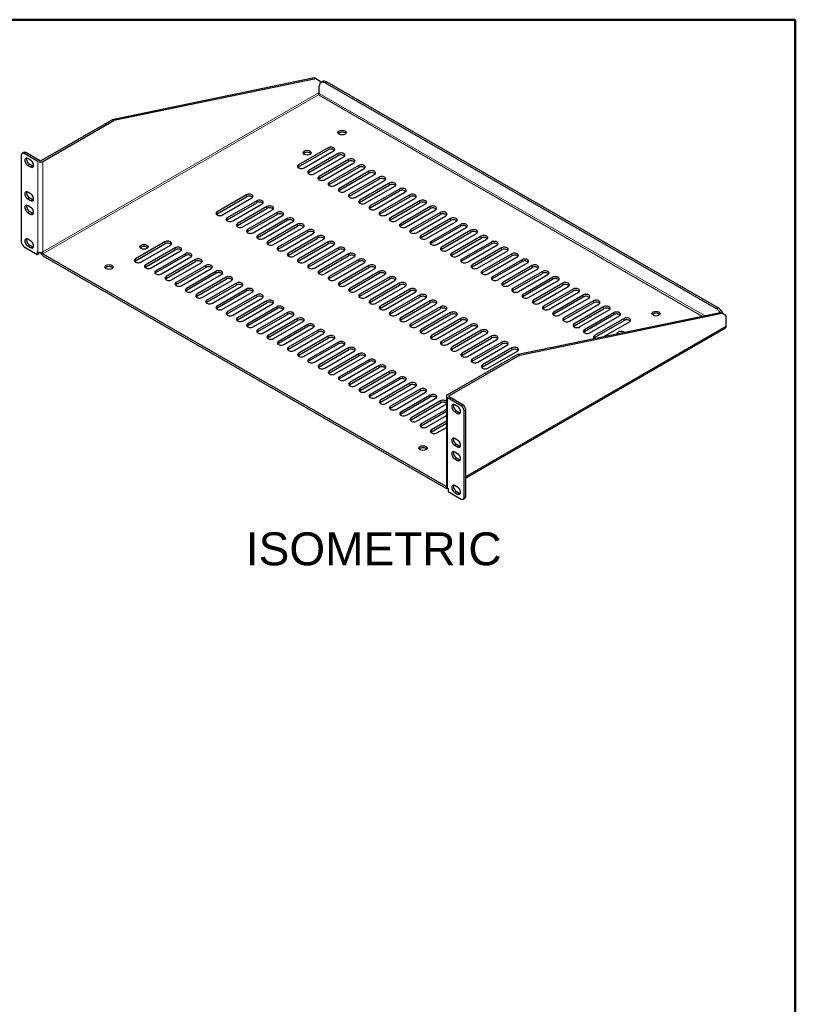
# Model space of a CAD drawing. Header units: inches. Extents: x 0 to 80, y 0 to 59.8.
# Tile 14 of 14: x 56.5 to 80, y 29.9 to 59.8. Entities that reach past the tile are written whole.
import ezdxf
from ezdxf.enums import TextEntityAlignment as Align

# ---------------------------------------------------------------- set-up
doc = ezdxf.new("R2010")
doc.units = ezdxf.units.IN
doc.header["$MEASUREMENT"] = 0
doc.layers.add('COM56027-4', color=7, linetype='Continuous')
doc.layers.add('Default', color=7, linetype='Continuous')
doc.styles.add('SEACAD_Arial', font='arial.ttf')

# ---------------------------------------------------------------- blocks, each defined once
blk = doc.blocks.new('SE5')
at = {"layer": 'COM56027-4', "color": 7, "linetype": 'Continuous', "lineweight": 25}
for p, q in [((65.4, 58.013), (59.27, 56.747)), ((65.451, 57.984), (65.4, 58.013)), ((65.451, 57.984), (59.321, 56.718)), ((65.581, 57.909), (65.451, 57.984)), ((65.556, 57.545), (65.556, 57.763)), ((65.581, 57.909), (65.581, 57.853)), ((65.659, 57.906), (65.608, 57.877)), ((65.733, 57.865), (77.601, 51.013)), ((65.784, 57.894), (77.651, 51.042)), ((65.53, 57.5), (65.532, 57.501)), ((65.53, 57.5), (65.53, 57.5)), ((57.121, 55.507), (59.27, 56.747)), ((57.172, 55.477), (59.321, 56.718)), ((59.321, 56.718), (59.27, 56.747)), ((56.513, 55.668), (56.513, 53.04)), ((56.589, 55.754), (56.538, 55.725)), ((57.02, 55.477), (56.601, 55.719)), ((57.07, 55.507), (56.652, 55.748)), ((65.823, 55.895), (64.929, 55.378)), ((64.929, 55.32), (65.823, 55.836)), ((65.095, 55.282), (65.989, 55.799)), ((66.133, 55.716), (65.238, 55.2)), ((65.238, 55.141), (66.133, 55.657)), ((65.404, 55.104), (66.299, 55.62)), ((56.799, 55.515), (56.711, 55.566)), ((56.711, 55.362), (56.799, 55.311)), ((56.85, 55.341), (56.762, 55.392)), ((66.442, 55.537), (65.548, 55.021)), ((65.548, 54.962), (66.442, 55.478)), ((65.714, 54.925), (66.609, 55.441)), ((66.752, 55.358), (65.858, 54.842)), ((65.858, 54.783), (66.752, 55.3)), ((66.024, 54.746), (66.918, 55.262)), ((67.062, 55.18), (66.167, 54.663)), ((66.167, 54.604), (67.062, 55.121)), ((66.334, 54.567), (67.228, 55.084)), ((67.372, 55.001), (66.477, 54.484)), ((66.477, 54.426), (67.372, 54.942)), ((66.643, 54.388), (67.538, 54.905)), ((67.681, 54.822), (66.787, 54.306)), ((66.787, 54.247), (67.681, 54.763)), ((66.953, 54.21), (67.848, 54.726)), ((56.799, 54.495), (56.711, 54.546)), ((63.348, 54.466), (62.454, 53.95)), ((62.454, 53.891), (63.348, 54.407)), ((67.991, 54.643), (67.097, 54.127)), ((67.097, 54.068), (67.991, 54.584)), ((67.263, 54.031), (68.157, 54.547)), ((68.301, 54.464), (67.406, 53.948)), ((67.406, 53.889), (68.301, 54.406)), ((56.711, 54.342), (56.799, 54.291)), ((56.799, 54.086), (56.711, 54.138)), ((56.85, 54.32), (56.762, 54.371)), ((62.62, 53.854), (63.514, 54.37)), ((63.658, 54.287), (62.763, 53.771)), ((62.763, 53.712), (63.658, 54.228)), ((62.93, 53.675), (63.824, 54.191)), ((63.968, 54.108), (63.073, 53.592)), ((67.572, 53.852), (68.467, 54.368)), ((68.61, 54.286), (67.716, 53.769)), ((67.716, 53.71), (68.61, 54.227)), ((67.882, 53.673), (68.777, 54.19)), ((68.92, 54.107), (68.026, 53.59)), ((56.711, 53.933), (56.799, 53.882)), ((56.85, 53.912), (56.762, 53.963)), ((63.073, 53.533), (63.968, 54.05)), ((63.239, 53.496), (64.134, 54.012)), ((64.277, 53.93), (63.383, 53.413)), ((63.383, 53.354), (64.277, 53.871)), ((63.549, 53.317), (64.443, 53.834)), ((68.026, 53.531), (68.92, 54.048)), ((68.192, 53.494), (69.086, 54.011)), ((69.23, 53.928), (68.335, 53.411)), ((68.335, 53.353), (69.23, 53.869)), ((68.502, 53.316), (69.396, 53.832)), ((64.587, 53.751), (63.693, 53.234)), ((63.693, 53.175), (64.587, 53.692)), ((63.859, 53.138), (64.753, 53.655)), ((64.897, 53.572), (64.002, 53.055)), ((64.002, 52.997), (64.897, 53.513)), ((69.54, 53.749), (68.645, 53.233)), ((68.645, 53.174), (69.54, 53.69)), ((68.811, 53.137), (69.706, 53.653)), ((69.849, 53.57), (68.955, 53.054)), ((68.955, 52.995), (69.849, 53.511)), ((64.168, 52.96), (65.063, 53.476)), ((65.206, 53.393), (64.312, 52.877)), ((64.312, 52.818), (65.206, 53.334)), ((64.478, 52.781), (65.373, 53.297)), ((65.516, 53.214), (64.622, 52.698)), ((69.121, 52.958), (70.015, 53.474)), ((70.159, 53.391), (69.265, 52.875)), ((69.265, 52.816), (70.159, 53.333)), ((69.431, 52.779), (70.325, 53.296)), ((70.469, 53.213), (69.574, 52.696)), ((56.799, 53.066), (56.711, 53.117)), ((56.711, 52.913), (56.799, 52.862)), ((56.85, 52.891), (56.762, 52.942)), ((60.873, 53.037), (59.979, 52.521)), ((59.979, 52.462), (60.873, 52.978)), ((60.145, 52.425), (61.039, 52.941)), ((64.622, 52.639), (65.516, 53.155)), ((64.788, 52.602), (65.682, 53.118)), ((65.826, 53.035), (64.931, 52.519)), ((64.931, 52.46), (65.826, 52.977)), ((65.098, 52.423), (65.992, 52.94)), ((69.574, 52.637), (70.469, 53.154)), ((69.74, 52.6), (70.635, 53.117)), ((70.778, 53.034), (69.884, 52.517)), ((69.884, 52.459), (70.778, 52.975)), ((70.05, 52.421), (70.945, 52.938)), ((56.601, 52.887), (56.996, 52.659)), ((56.996, 52.748), (57.02, 52.734)), ((56.996, 52.748), (56.996, 52.659)), ((56.996, 52.659), (57.046, 52.689)), ((57.046, 52.722), (57.046, 52.689)), ((57.142, 52.722), (57.147, 52.719)), ((57.172, 52.734), (57.147, 52.719)), ((57.172, 52.734), (57.172, 52.734)), ((57.172, 52.734), (57.172, 52.734)), ((57.172, 52.675), (69.394, 45.619)), ((57.172, 52.616), (69.394, 45.56)), ((61.183, 52.858), (60.289, 52.342)), ((60.289, 52.283), (61.183, 52.799)), ((60.455, 52.246), (61.349, 52.762)), ((61.493, 52.679), (60.598, 52.163)), ((60.598, 52.104), (61.493, 52.621)), ((66.136, 52.857), (65.241, 52.34)), ((65.241, 52.281), (66.136, 52.798)), ((65.407, 52.244), (66.302, 52.761)), ((66.445, 52.678), (65.551, 52.161)), ((65.551, 52.103), (66.445, 52.619)), ((71.088, 52.855), (70.194, 52.339)), ((70.194, 52.28), (71.088, 52.796)), ((70.36, 52.243), (71.254, 52.759)), ((71.398, 52.676), (70.503, 52.16)), ((70.503, 52.101), (71.398, 52.617)), ((60.764, 52.067), (61.659, 52.584)), ((61.802, 52.501), (60.908, 51.984)), ((60.908, 51.925), (61.802, 52.442)), ((61.074, 51.888), (61.969, 52.405)), ((62.112, 52.322), (61.218, 51.805)), ((65.717, 52.065), (66.611, 52.582)), ((66.755, 52.499), (65.861, 51.983)), ((65.861, 51.924), (66.755, 52.44)), ((66.027, 51.887), (66.921, 52.403)), ((67.065, 52.32), (66.17, 51.804)), ((70.67, 52.064), (71.564, 52.58)), ((71.708, 52.497), (70.813, 51.981)), ((70.813, 51.922), (71.708, 52.439)), ((70.979, 51.885), (71.874, 52.401)), ((72.017, 52.319), (71.123, 51.802)), ((61.218, 51.747), (62.112, 52.263)), ((61.384, 51.709), (62.278, 52.226)), ((62.422, 52.143), (61.527, 51.627)), ((61.527, 51.568), (62.422, 52.084)), ((61.694, 51.531), (62.588, 52.047)), ((66.17, 51.745), (67.065, 52.261)), ((66.336, 51.708), (67.231, 52.224)), ((67.374, 52.141), (66.48, 51.625)), ((66.48, 51.566), (67.374, 52.083)), ((66.646, 51.529), (67.541, 52.045)), ((71.123, 51.743), (72.017, 52.26)), ((71.289, 51.706), (72.183, 52.223)), ((72.327, 52.14), (71.433, 51.623)), ((71.433, 51.565), (72.327, 52.081)), ((71.599, 51.527), (72.493, 52.044)), ((62.732, 51.964), (61.837, 51.448)), ((61.837, 51.389), (62.732, 51.905)), ((62.003, 51.352), (62.898, 51.868)), ((63.041, 51.785), (62.147, 51.269)), ((62.147, 51.21), (63.041, 51.727)), ((67.684, 51.963), (66.79, 51.446)), ((66.79, 51.387), (67.684, 51.904)), ((66.956, 51.35), (67.85, 51.867)), ((67.994, 51.784), (67.099, 51.267)), ((67.099, 51.209), (67.994, 51.725)), ((72.637, 51.961), (71.742, 51.445)), ((71.742, 51.386), (72.637, 51.902)), ((71.908, 51.349), (72.803, 51.865)), ((72.946, 51.782), (72.052, 51.266)), ((72.052, 51.207), (72.946, 51.723)), ((62.313, 51.173), (63.207, 51.689)), ((63.351, 51.607), (62.457, 51.09)), ((62.457, 51.031), (63.351, 51.548)), ((62.623, 50.994), (63.517, 51.511)), ((63.661, 51.428), (62.766, 50.911)), ((67.266, 51.171), (68.16, 51.688)), ((68.304, 51.605), (67.409, 51.089)), ((67.409, 51.03), (68.304, 51.546)), ((67.575, 50.993), (68.47, 51.509)), ((68.613, 51.426), (67.719, 50.91)), ((72.218, 51.17), (73.113, 51.686)), ((73.256, 51.603), (72.362, 51.087)), ((72.362, 51.028), (73.256, 51.545)), ((72.528, 50.991), (73.422, 51.507)), ((73.566, 51.425), (72.671, 50.908)), ((62.766, 50.853), (63.661, 51.369)), ((62.932, 50.815), (63.827, 51.332)), ((63.97, 51.249), (63.076, 50.733)), ((63.076, 50.674), (63.97, 51.19)), ((63.242, 50.637), (64.137, 51.153)), ((67.719, 50.851), (68.613, 51.367)), ((67.885, 50.814), (68.779, 51.33)), ((68.923, 51.247), (68.029, 50.731)), ((68.029, 50.672), (68.923, 51.189)), ((68.195, 50.635), (69.089, 51.151)), ((72.671, 50.849), (73.566, 51.366)), ((72.838, 50.812), (73.732, 51.329)), ((73.876, 51.246), (72.981, 50.729)), ((72.981, 50.67), (73.876, 51.187)), ((73.147, 50.633), (74.042, 51.15)), ((64.28, 51.07), (63.386, 50.554)), ((63.386, 50.495), (64.28, 51.011)), ((63.552, 50.458), (64.446, 50.974)), ((64.59, 50.891), (63.695, 50.375)), ((63.695, 50.316), (64.59, 50.833)), ((69.233, 51.069), (68.338, 50.552)), ((68.338, 50.493), (69.233, 51.01)), ((68.504, 50.456), (69.399, 50.973)), ((69.542, 50.89), (68.648, 50.373)), ((68.648, 50.314), (69.542, 50.831)), ((71.594, 49.632), (77.724, 50.898)), ((71.645, 49.603), (77.774, 50.869)), ((74.185, 51.067), (73.291, 50.55)), ((73.291, 50.492), (74.185, 51.008)), ((73.457, 50.455), (74.351, 50.971)), ((74.495, 50.888), (73.601, 50.372)), ((73.601, 50.313), (74.495, 50.829)), ((77.774, 50.869), (77.724, 50.898)), ((77.905, 50.794), (77.774, 50.869)), ((63.862, 50.279), (64.756, 50.795)), ((64.9, 50.713), (64.005, 50.196)), ((64.005, 50.137), (64.9, 50.654)), ((64.171, 50.1), (65.066, 50.617)), ((65.209, 50.534), (64.315, 50.017)), ((68.814, 50.277), (69.709, 50.794)), ((69.852, 50.711), (68.958, 50.194)), ((68.958, 50.136), (69.852, 50.652)), ((69.124, 50.099), (70.018, 50.615)), ((70.162, 50.532), (69.267, 50.016)), ((73.767, 50.276), (74.661, 50.792)), ((74.805, 50.709), (73.91, 50.193)), ((73.91, 50.134), (74.805, 50.65)), ((74.206, 50.172), (74.971, 50.613)), ((77.905, 50.474), (77.905, 50.794)), ((64.315, 49.958), (65.209, 50.475)), ((64.481, 49.921), (65.375, 50.438)), ((65.519, 50.355), (64.625, 49.838)), ((64.625, 49.78), (65.519, 50.296)), ((64.791, 49.743), (65.685, 50.259)), ((69.267, 49.957), (70.162, 50.473)), ((69.434, 49.92), (70.328, 50.436)), ((70.472, 50.353), (69.577, 49.837)), ((69.577, 49.778), (70.472, 50.294)), ((69.743, 49.741), (70.638, 50.257)), ((70.003, 45.875), (77.882, 50.424)), ((65.829, 50.176), (64.934, 49.66)), ((64.934, 49.601), (65.829, 50.117)), ((65.1, 49.564), (65.995, 50.08)), ((66.138, 49.997), (65.244, 49.481)), ((65.244, 49.422), (66.138, 49.938)), ((70.781, 50.174), (69.887, 49.658)), ((69.887, 49.599), (70.781, 50.116)), ((70.053, 49.562), (70.947, 50.079)), ((71.091, 49.996), (70.197, 49.479)), ((70.197, 49.42), (71.091, 49.937)), ((65.41, 49.385), (66.305, 49.901)), ((66.448, 49.818), (65.554, 49.302)), ((65.554, 49.243), (66.448, 49.76)), ((65.72, 49.206), (66.614, 49.723)), ((66.758, 49.64), (65.863, 49.123)), ((71.594, 49.632), (69.445, 48.392)), ((70.363, 49.383), (71.257, 49.9)), ((71.401, 49.817), (70.506, 49.3)), ((70.506, 49.242), (71.401, 49.758)), ((70.672, 49.204), (71.567, 49.721)), ((71.594, 49.632), (71.645, 49.603)), ((65.863, 49.064), (66.758, 49.581)), ((66.03, 49.027), (66.924, 49.544)), ((67.068, 49.461), (66.173, 48.944)), ((66.173, 48.886), (67.068, 49.402)), ((66.339, 48.848), (67.234, 49.365)), ((71.645, 49.603), (69.496, 48.362)), ((67.377, 49.282), (66.483, 48.766)), ((66.483, 48.707), (67.377, 49.223)), ((66.649, 48.67), (67.543, 49.186)), ((67.687, 49.103), (66.792, 48.587)), ((66.792, 48.528), (67.687, 49.044)), ((66.959, 48.491), (67.853, 49.007)), ((67.997, 48.924), (67.102, 48.408)), ((67.102, 48.349), (67.997, 48.866)), ((67.268, 48.312), (68.163, 48.828)), ((68.306, 48.746), (67.412, 48.229)), ((67.412, 48.17), (68.306, 48.687)), ((67.578, 48.133), (68.473, 48.65)), ((68.616, 48.567), (67.722, 48.05)), ((67.722, 47.992), (68.616, 48.508)), ((67.888, 47.954), (68.782, 48.471)), ((68.926, 48.388), (68.031, 47.872)), ((68.031, 47.813), (68.926, 48.329)), ((68.198, 47.776), (69.092, 48.292)), ((69.236, 48.209), (68.341, 47.693)), ((68.341, 47.634), (69.236, 48.15)), ((69.413, 48.348), (69.413, 45.604)), ((69.863, 48.062), (69.445, 48.303)), ((69.914, 48.091), (69.496, 48.333)), ((68.507, 47.597), (69.402, 48.113)), ((69.413, 47.954), (68.651, 47.514)), ((68.651, 47.455), (69.413, 47.895)), ((69.754, 48.036), (69.665, 48.087)), ((69.665, 47.883), (69.754, 47.832)), ((69.716, 47.913), (69.804, 47.862)), ((69.952, 45.281), (69.952, 47.909)), ((70.003, 45.311), (70.003, 47.938)), ((68.817, 47.418), (69.413, 47.762)), ((69.413, 47.596), (68.96, 47.335)), ((68.96, 47.276), (69.413, 47.538)), ((69.127, 47.239), (69.413, 47.405)), ((69.754, 47.016), (69.665, 47.067)), ((69.665, 46.863), (69.754, 46.811)), ((69.754, 46.607), (69.665, 46.658)), ((69.716, 46.892), (69.804, 46.841)), ((69.665, 46.454), (69.754, 46.403)), ((69.716, 46.484), (69.804, 46.433)), ((69.445, 45.56), (69.469, 45.546)), ((69.448, 45.555), (69.451, 45.556)), ((69.469, 45.546), (69.469, 45.458)), ((69.469, 45.458), (69.863, 45.23)), ((69.754, 45.587), (69.665, 45.638)), ((69.716, 45.463), (69.804, 45.412)), ((69.665, 45.434), (69.754, 45.383)), ((69.926, 45.224), (69.977, 45.253))]:
    blk.add_line(p, q, dxfattribs=at)
at = {"layer": 'COM56027-4', "color": 7, "linetype": 'Continuous', "lineweight": 15}
for p, q in [((65.784, 57.894), (65.733, 57.865)), ((65.556, 57.574), (57.172, 52.734)), ((57.172, 52.675), (65.53, 57.5)), ((65.53, 57.5), (77.165, 50.783)), ((77.24, 50.799), (65.556, 57.545)), ((56.652, 55.748), (56.601, 55.719)), ((65.823, 55.836), (65.823, 55.895)), ((66.133, 55.657), (66.133, 55.716)), ((56.762, 55.392), (56.711, 55.362)), ((56.85, 55.341), (56.799, 55.311)), ((57.02, 52.734), (57.02, 55.477)), ((57.172, 55.477), (57.172, 52.734)), ((64.929, 55.32), (64.929, 55.378)), ((66.442, 55.478), (66.442, 55.537)), ((66.752, 55.3), (66.752, 55.358)), ((65.238, 55.141), (65.238, 55.2)), ((65.548, 54.962), (65.548, 55.021)), ((67.062, 55.121), (67.062, 55.18)), ((67.372, 54.942), (67.372, 55.001)), ((65.858, 54.783), (65.858, 54.842)), ((67.681, 54.763), (67.681, 54.822)), ((63.348, 54.407), (63.348, 54.466)), ((66.167, 54.604), (66.167, 54.663)), ((66.477, 54.426), (66.477, 54.484)), ((67.991, 54.584), (67.991, 54.643)), ((68.301, 54.406), (68.301, 54.464)), ((56.762, 54.371), (56.711, 54.342)), ((56.85, 54.32), (56.799, 54.291)), ((63.658, 54.228), (63.658, 54.287)), ((63.968, 54.05), (63.968, 54.108)), ((66.787, 54.247), (66.787, 54.306)), ((67.097, 54.068), (67.097, 54.127)), ((68.61, 54.227), (68.61, 54.286)), ((68.92, 54.048), (68.92, 54.107)), ((56.762, 53.963), (56.711, 53.933)), ((56.85, 53.912), (56.799, 53.882)), ((62.454, 53.891), (62.454, 53.95)), ((64.277, 53.871), (64.277, 53.93)), ((67.406, 53.889), (67.406, 53.948)), ((69.23, 53.869), (69.23, 53.928)), ((62.763, 53.712), (62.763, 53.771)), ((63.073, 53.533), (63.073, 53.592)), ((64.587, 53.692), (64.587, 53.751)), ((64.897, 53.513), (64.897, 53.572)), ((67.716, 53.71), (67.716, 53.769)), ((68.026, 53.531), (68.026, 53.59)), ((69.54, 53.69), (69.54, 53.749)), ((69.849, 53.511), (69.849, 53.57)), ((63.383, 53.354), (63.383, 53.413)), ((63.693, 53.175), (63.693, 53.234)), ((65.206, 53.334), (65.206, 53.393)), ((65.516, 53.155), (65.516, 53.214)), ((68.335, 53.353), (68.335, 53.411)), ((68.645, 53.174), (68.645, 53.233)), ((70.159, 53.333), (70.159, 53.391)), ((70.469, 53.154), (70.469, 53.213)), ((56.762, 52.942), (56.711, 52.913)), ((60.873, 52.978), (60.873, 53.037)), ((64.002, 52.997), (64.002, 53.055)), ((65.826, 52.977), (65.826, 53.035)), ((68.955, 52.995), (68.955, 53.054)), ((70.778, 52.975), (70.778, 53.034)), ((56.85, 52.891), (56.799, 52.862)), ((61.183, 52.799), (61.183, 52.858)), ((61.493, 52.621), (61.493, 52.679)), ((64.312, 52.818), (64.312, 52.877)), ((64.622, 52.639), (64.622, 52.698)), ((66.136, 52.798), (66.136, 52.857)), ((66.445, 52.619), (66.445, 52.678)), ((69.265, 52.816), (69.265, 52.875)), ((69.574, 52.637), (69.574, 52.696)), ((71.088, 52.796), (71.088, 52.855)), ((71.398, 52.617), (71.398, 52.676)), ((59.979, 52.462), (59.979, 52.521)), ((60.289, 52.283), (60.289, 52.342)), ((61.802, 52.442), (61.802, 52.501)), ((62.112, 52.263), (62.112, 52.322)), ((64.931, 52.46), (64.931, 52.519)), ((65.241, 52.281), (65.241, 52.34)), ((66.755, 52.44), (66.755, 52.499)), ((67.065, 52.261), (67.065, 52.32)), ((69.884, 52.459), (69.884, 52.517)), ((70.194, 52.28), (70.194, 52.339)), ((71.708, 52.439), (71.708, 52.497)), ((72.017, 52.26), (72.017, 52.319)), ((60.598, 52.104), (60.598, 52.163)), ((62.422, 52.084), (62.422, 52.143)), ((65.551, 52.103), (65.551, 52.161)), ((67.374, 52.083), (67.374, 52.141)), ((70.503, 52.101), (70.503, 52.16)), ((72.327, 52.081), (72.327, 52.14)), ((60.908, 51.925), (60.908, 51.984)), ((61.218, 51.747), (61.218, 51.805)), ((62.732, 51.905), (62.732, 51.964)), ((63.041, 51.727), (63.041, 51.785)), ((65.861, 51.924), (65.861, 51.983)), ((66.17, 51.745), (66.17, 51.804)), ((67.684, 51.904), (67.684, 51.963)), ((67.994, 51.725), (67.994, 51.784)), ((70.813, 51.922), (70.813, 51.981)), ((71.123, 51.743), (71.123, 51.802)), ((72.637, 51.902), (72.637, 51.961)), ((72.946, 51.723), (72.946, 51.782)), ((61.527, 51.568), (61.527, 51.627)), ((61.837, 51.389), (61.837, 51.448)), ((63.351, 51.548), (63.351, 51.607)), ((63.661, 51.369), (63.661, 51.428)), ((66.48, 51.566), (66.48, 51.625)), ((66.79, 51.387), (66.79, 51.446)), ((68.304, 51.546), (68.304, 51.605)), ((68.613, 51.367), (68.613, 51.426)), ((71.433, 51.565), (71.433, 51.623)), ((71.742, 51.386), (71.742, 51.445)), ((73.256, 51.545), (73.256, 51.603)), ((73.566, 51.366), (73.566, 51.425)), ((62.147, 51.21), (62.147, 51.269)), ((63.97, 51.19), (63.97, 51.249)), ((67.099, 51.209), (67.099, 51.267)), ((68.923, 51.189), (68.923, 51.247)), ((72.052, 51.207), (72.052, 51.266)), ((73.876, 51.187), (73.876, 51.246)), ((62.457, 51.031), (62.457, 51.09)), ((62.766, 50.853), (62.766, 50.911)), ((64.28, 51.011), (64.28, 51.07)), ((64.59, 50.833), (64.59, 50.891)), ((67.409, 51.03), (67.409, 51.089)), ((67.719, 50.851), (67.719, 50.91)), ((69.233, 51.01), (69.233, 51.069)), ((69.542, 50.831), (69.542, 50.89)), ((72.362, 51.028), (72.362, 51.087)), ((72.671, 50.849), (72.671, 50.908)), ((74.185, 51.008), (74.185, 51.067)), ((74.495, 50.829), (74.495, 50.888)), ((77.601, 51.013), (77.651, 51.042)), ((63.076, 50.674), (63.076, 50.733)), ((63.386, 50.495), (63.386, 50.554)), ((64.9, 50.654), (64.9, 50.713)), ((65.209, 50.475), (65.209, 50.534)), ((68.029, 50.672), (68.029, 50.731)), ((68.338, 50.493), (68.338, 50.552)), ((69.852, 50.652), (69.852, 50.711)), ((70.162, 50.473), (70.162, 50.532)), ((72.981, 50.67), (72.981, 50.729)), ((73.291, 50.492), (73.291, 50.55)), ((74.805, 50.65), (74.805, 50.709)), ((63.695, 50.316), (63.695, 50.375)), ((65.519, 50.296), (65.519, 50.355)), ((68.648, 50.314), (68.648, 50.373)), ((70.003, 45.912), (77.905, 50.474)), ((70.472, 50.294), (70.472, 50.353)), ((73.601, 50.313), (73.601, 50.372)), ((64.005, 50.137), (64.005, 50.196)), ((64.315, 49.958), (64.315, 50.017)), ((65.829, 50.117), (65.829, 50.176)), ((66.138, 49.938), (66.138, 49.997)), ((68.958, 50.136), (68.958, 50.194)), ((69.267, 49.957), (69.267, 50.016)), ((70.781, 50.116), (70.781, 50.174)), ((71.091, 49.937), (71.091, 49.996)), ((73.91, 50.134), (73.91, 50.193)), ((64.625, 49.78), (64.625, 49.838)), ((64.934, 49.601), (64.934, 49.66)), ((66.448, 49.76), (66.448, 49.818)), ((66.758, 49.581), (66.758, 49.64)), ((69.577, 49.778), (69.577, 49.837)), ((69.887, 49.599), (69.887, 49.658)), ((71.401, 49.758), (71.401, 49.817)), ((65.244, 49.422), (65.244, 49.481)), ((67.068, 49.402), (67.068, 49.461)), ((70.197, 49.42), (70.197, 49.479)), ((65.554, 49.243), (65.554, 49.302)), ((65.863, 49.064), (65.863, 49.123)), ((67.377, 49.223), (67.377, 49.282)), ((67.687, 49.044), (67.687, 49.103)), ((70.506, 49.242), (70.506, 49.3)), ((66.173, 48.886), (66.173, 48.944)), ((66.483, 48.707), (66.483, 48.766)), ((67.997, 48.866), (67.997, 48.924)), ((68.306, 48.687), (68.306, 48.746)), ((66.792, 48.528), (66.792, 48.587)), ((68.616, 48.508), (68.616, 48.567)), ((67.102, 48.349), (67.102, 48.408)), ((67.412, 48.17), (67.412, 48.229)), ((68.926, 48.329), (68.926, 48.388)), ((69.236, 48.15), (69.236, 48.209)), ((69.445, 48.303), (69.445, 45.56)), ((69.496, 48.362), (69.496, 48.333)), ((67.722, 47.992), (67.722, 48.05)), ((68.031, 47.813), (68.031, 47.872)), ((69.716, 47.913), (69.665, 47.883)), ((69.804, 47.862), (69.754, 47.832)), ((69.863, 48.062), (69.914, 48.091)), ((70.003, 47.938), (69.952, 47.909)), ((68.341, 47.634), (68.341, 47.693)), ((68.651, 47.455), (68.651, 47.514)), ((68.96, 47.276), (68.96, 47.335)), ((69.716, 46.892), (69.665, 46.863)), ((69.804, 46.841), (69.754, 46.811)), ((69.716, 46.484), (69.665, 46.454)), ((69.804, 46.433), (69.754, 46.403)), ((69.413, 45.63), (69.394, 45.619)), ((69.716, 45.463), (69.665, 45.434)), ((69.804, 45.412), (69.754, 45.383)), ((69.952, 45.281), (70.003, 45.311))]:
    blk.add_line(p, q, dxfattribs=at)
at = {"layer": 'COM56027-4', "color": 7, "linetype": 'Continuous', "lineweight": 25}
for centre, major_axis, start_param, end_param in [((65.733, 57.66), (0.125, -0.217), 2.356194, 3.926991), ((65.784, 57.69), (0.125, -0.217), 2.356194, 3.141593), ((65.53, 57.53), (0.018, 0.0312), 3.926991, 5.497787), ((66.249, 56.299), (-0.125, 0), 3.561081, 5.863697), ((65.906, 55.847), (-0.118, 0), 2.356194, 5.497787), ((56.601, 55.617), (0.062, -0.108), 2.356194, 3.926991), ((56.652, 55.646), (0.062, -0.108), 2.356194, 3.141593), ((65.188, 55.686), (-0.125, 0), 3.561081, 5.863697), ((65.906, 55.788), (-0.118, 0), 3.589734, 5.497787), ((66.216, 55.668), (-0.118, 0), 2.356194, 5.497787), ((66.216, 55.609), (-0.118, 0), 3.589734, 5.497787), ((56.711, 55.464), (0.062, -0.108), 2.356194, 5.497787), ((56.762, 55.494), (0.062, -0.108), 3.561081, 5.497787), ((56.799, 55.413), (-0.062, 0.108), 2.356194, 5.497787), ((56.85, 55.443), (-0.062, 0.108), 2.356194, 2.722104), ((57.096, 55.521), (-0.108, 0), 0.785398, 2.356194), ((57.096, 55.521), (-0.036, 0), 0.785398, 2.356194), ((65.012, 55.33), (0.118, 0), 2.356194, 5.497787), ((65.012, 55.272), (0.117, 0), 2.356194, 2.693452), ((66.526, 55.489), (-0.117, 0), 2.356194, 5.497787), ((66.526, 55.43), (-0.118, 0), 3.589734, 5.497787), ((66.835, 55.31), (-0.118, 0), 2.356194, 5.497787), ((66.835, 55.252), (-0.118, 0), 3.589734, 5.497787), ((65.321, 55.152), (0.118, 0), 2.356194, 5.497787), ((65.321, 55.093), (0.118, 0), 2.356194, 2.693452), ((65.631, 54.973), (0.118, 0), 2.356194, 5.497787), ((67.145, 55.132), (-0.118, 0), 2.356194, 5.497787), ((67.145, 55.073), (-0.118, 0), 3.589734, 5.497787), ((67.455, 54.953), (-0.118, 0), 2.356194, 5.497787), ((65.631, 54.914), (0.118, 0), 2.356194, 2.693452), ((65.941, 54.794), (0.118, 0), 2.356194, 5.497787), ((65.941, 54.735), (0.117, 0), 2.356194, 2.693452), ((67.455, 54.894), (-0.118, 0), 3.589734, 5.497787), ((67.764, 54.774), (-0.117, 0), 2.356194, 5.497787), ((67.764, 54.715), (-0.118, 0), 3.589734, 5.497787), ((56.711, 54.444), (0.062, -0.108), 2.356194, 5.497787), ((56.762, 54.473), (0.062, -0.108), 3.561081, 5.497787), ((56.799, 54.393), (-0.062, 0.108), 2.356194, 5.497787), ((63.431, 54.418), (-0.118, 0), 2.356194, 5.497787), ((63.431, 54.359), (-0.118, 0), 3.589734, 5.497787), ((66.251, 54.615), (0.118, 0), 2.356194, 5.497787), ((66.251, 54.556), (0.118, 0), 2.356194, 2.693452), ((66.56, 54.436), (0.118, 0), 2.356194, 5.497787), ((66.56, 54.378), (0.117, 0), 2.356194, 2.693452), ((68.074, 54.595), (-0.118, 0), 2.356194, 5.497787), ((68.074, 54.536), (-0.118, 0), 3.589734, 5.497787), ((68.384, 54.416), (-0.117, 0), 2.356194, 5.497787), ((68.384, 54.358), (-0.118, 0), 3.589734, 5.497787), ((56.711, 54.035), (0.062, -0.108), 2.356194, 5.497787), ((56.762, 54.065), (0.062, -0.108), 3.561081, 5.497787), ((56.85, 54.422), (-0.062, 0.108), 2.356194, 2.722104), ((63.741, 54.239), (-0.117, 0), 2.356194, 5.497787), ((63.741, 54.18), (-0.118, 0), 3.589734, 5.497787), ((64.051, 54.06), (-0.117, 0), 2.356194, 5.497787), ((66.87, 54.258), (0.118, 0), 2.356194, 5.497787), ((66.87, 54.199), (0.118, 0), 2.356194, 2.693452), ((67.18, 54.079), (0.118, 0), 2.356194, 5.497787), ((68.694, 54.238), (-0.117, 0), 2.356194, 5.497787), ((68.694, 54.179), (-0.118, 0), 3.589734, 5.497787), ((69.003, 54.059), (-0.118, 0), 2.356194, 5.497787), ((56.799, 53.984), (-0.062, 0.108), 2.356194, 5.497787), ((56.85, 54.014), (-0.062, 0.108), 2.356194, 2.722104), ((62.537, 53.902), (0.118, 0), 2.356194, 5.497787), ((62.537, 53.843), (0.118, 0), 2.356194, 2.693452), ((64.051, 54.002), (-0.118, 0), 3.589734, 5.497787), ((64.36, 53.882), (-0.118, 0), 2.356194, 5.497787), ((64.36, 53.823), (-0.118, 0), 3.589734, 5.497787), ((67.18, 54.02), (0.118, 0), 2.356194, 2.693452), ((67.489, 53.9), (0.118, 0), 2.356194, 5.497787), ((67.489, 53.841), (0.118, 0), 2.356194, 2.693452), ((69.003, 54), (-0.118, 0), 3.589734, 5.497787), ((69.313, 53.88), (-0.118, 0), 2.356194, 5.497787), ((69.313, 53.821), (-0.118, 0), 3.589734, 5.497787), ((62.846, 53.723), (0.118, 0), 2.356194, 5.497787), ((62.846, 53.664), (0.117, 0), 2.356194, 2.693452), ((63.156, 53.544), (0.118, 0), 2.356194, 5.497787), ((63.156, 53.485), (0.118, 0), 2.356194, 2.693452), ((64.67, 53.703), (-0.118, 0), 2.356194, 5.497787), ((64.67, 53.644), (-0.118, 0), 3.589734, 5.497787), ((64.98, 53.524), (-0.117, 0), 2.356194, 5.497787), ((64.98, 53.465), (-0.118, 0), 3.589734, 5.497787), ((67.799, 53.721), (0.118, 0), 2.356194, 5.497787), ((67.799, 53.662), (0.118, 0), 2.356194, 2.693452), ((68.109, 53.542), (0.118, 0), 2.356194, 5.497787), ((68.109, 53.484), (0.118, 0), 2.356194, 2.693452), ((69.623, 53.701), (-0.117, 0), 2.356194, 5.497787), ((69.623, 53.642), (-0.118, 0), 3.589734, 5.497787), ((69.932, 53.522), (-0.118, 0), 2.356194, 5.497787), ((69.932, 53.463), (-0.118, 0), 3.589734, 5.497787), ((63.466, 53.365), (0.118, 0), 2.356194, 5.497787), ((63.466, 53.306), (0.118, 0), 2.356194, 2.693452), ((63.776, 53.186), (0.118, 0), 2.356194, 5.497787), ((65.29, 53.345), (-0.118, 0), 2.356194, 5.497787), ((65.29, 53.286), (-0.118, 0), 3.589734, 5.497787), ((65.599, 53.166), (-0.118, 0), 2.356194, 5.497787), ((68.418, 53.363), (0.118, 0), 2.356194, 5.497787), ((68.418, 53.305), (0.118, 0), 2.356194, 2.693452), ((68.728, 53.185), (0.118, 0), 2.356194, 5.497787), ((70.242, 53.343), (-0.117, 0), 2.356194, 5.497787), ((70.242, 53.285), (-0.118, 0), 3.589734, 5.497787), ((70.552, 53.165), (-0.118, 0), 2.356194, 5.497787), ((56.601, 52.989), (-0.062, 0.108), 0.785398, 2.356194), ((56.711, 53.015), (0.062, -0.108), 2.356194, 5.497787), ((56.762, 53.044), (0.062, -0.108), 3.561081, 5.497787), ((56.799, 52.964), (-0.062, 0.108), 2.356194, 5.497787), ((60.956, 52.989), (-0.118, 0), 2.356194, 5.497787), ((60.956, 52.93), (-0.118, 0), 3.589734, 5.497787), ((63.776, 53.128), (0.117, 0), 2.356194, 2.693452), ((64.085, 53.007), (0.118, 0), 2.356194, 5.497787), ((64.085, 52.949), (0.118, 0), 2.356194, 2.693452), ((65.599, 53.108), (-0.118, 0), 3.589734, 5.497787), ((65.909, 52.987), (-0.117, 0), 2.356194, 5.497787), ((65.909, 52.929), (-0.118, 0), 3.589734, 5.497787), ((68.728, 53.126), (0.118, 0), 2.356194, 2.693452), ((69.038, 53.006), (0.118, 0), 2.356194, 5.497787), ((69.038, 52.947), (0.118, 0), 2.356194, 2.693452), ((70.552, 53.106), (-0.118, 0), 3.589734, 5.497787), ((70.862, 52.986), (-0.118, 0), 2.356194, 5.497787), ((70.862, 52.927), (-0.118, 0), 3.589734, 5.497787), ((56.85, 52.993), (-0.062, 0.108), 2.356194, 2.722104), ((57.096, 52.778), (-0.108, 0), 0.785398, 2.356194), ((57.172, 52.704), (-0.054, 0.0935), 1.134667, 2.356194), ((57.172, 52.704), (-0.018, 0.0312), 0.785398, 2.356194), ((60.238, 52.828), (-0.125, 0), 3.561081, 5.863697), ((61.266, 52.81), (-0.118, 0), 2.356194, 5.497787), ((61.266, 52.752), (-0.118, 0), 3.589734, 5.497787), ((61.576, 52.631), (-0.118, 0), 2.356194, 5.497787), ((61.576, 52.573), (-0.118, 0), 3.589734, 5.497787), ((64.395, 52.829), (0.118, 0), 2.356194, 5.497787), ((64.395, 52.77), (0.118, 0), 2.356194, 2.693452), ((64.705, 52.65), (0.118, 0), 2.356194, 5.497787), ((64.705, 52.591), (0.118, 0), 2.356194, 2.693452), ((66.219, 52.809), (-0.117, 0), 2.356194, 5.497787), ((66.219, 52.75), (-0.118, 0), 3.589734, 5.497787), ((66.528, 52.63), (-0.118, 0), 2.356194, 5.497787), ((66.528, 52.571), (-0.118, 0), 3.589734, 5.497787), ((69.348, 52.827), (0.118, 0), 2.356194, 5.497787), ((69.348, 52.768), (0.118, 0), 2.356194, 2.693452), ((69.657, 52.648), (0.118, 0), 2.356194, 5.497787), ((69.657, 52.589), (0.117, 0), 2.356194, 2.693452), ((71.171, 52.807), (-0.118, 0), 2.356194, 5.497787), ((71.171, 52.748), (-0.118, 0), 3.589734, 5.497787), ((71.481, 52.628), (-0.117, 0), 2.356194, 5.497787), ((71.481, 52.569), (-0.118, 0), 3.589734, 5.497787), ((60.062, 52.473), (0.118, 0), 2.356194, 5.497787), ((60.062, 52.414), (0.118, 0), 2.356194, 2.693452), ((60.372, 52.294), (0.118, 0), 2.356194, 5.497787), ((61.886, 52.453), (-0.118, 0), 2.356194, 5.497787), ((61.886, 52.394), (-0.118, 0), 3.589734, 5.497787), ((62.195, 52.274), (-0.118, 0), 2.356194, 5.497787), ((65.014, 52.471), (0.118, 0), 2.356194, 5.497787), ((65.014, 52.412), (0.118, 0), 2.356194, 2.693452), ((65.324, 52.292), (0.118, 0), 2.356194, 5.497787), ((66.838, 52.451), (-0.118, 0), 2.356194, 5.497787), ((66.838, 52.392), (-0.118, 0), 3.589734, 5.497787), ((67.148, 52.272), (-0.118, 0), 2.356194, 5.497787), ((69.967, 52.469), (0.118, 0), 2.356194, 5.497787), ((69.967, 52.411), (0.118, 0), 2.356194, 2.693452), ((70.277, 52.291), (0.118, 0), 2.356194, 5.497787), ((71.791, 52.449), (-0.118, 0), 2.356194, 5.497787), ((71.791, 52.391), (-0.118, 0), 3.589734, 5.497787), ((72.1, 52.271), (-0.117, 0), 2.356194, 5.497787), ((59.178, 52.216), (-0.125, 0), 3.561081, 5.863697), ((60.372, 52.235), (0.118, 0), 2.356194, 2.693452), ((60.681, 52.115), (0.118, 0), 2.356194, 5.497787), ((60.681, 52.056), (0.118, 0), 2.356194, 2.693452), ((62.195, 52.215), (-0.118, 0), 3.589734, 5.497787), ((62.505, 52.095), (-0.118, 0), 2.356194, 5.497787), ((62.505, 52.036), (-0.118, 0), 3.589734, 5.497787), ((65.324, 52.233), (0.118, 0), 2.356194, 2.693452), ((65.634, 52.113), (0.118, 0), 2.356194, 5.497787), ((65.634, 52.055), (0.118, 0), 2.356194, 2.693452), ((67.148, 52.213), (-0.118, 0), 3.589734, 5.497787), ((67.458, 52.093), (-0.117, 0), 2.356194, 5.497787), ((67.458, 52.035), (-0.118, 0), 3.589734, 5.497787), ((70.277, 52.232), (0.118, 0), 2.356194, 2.693452), ((70.586, 52.112), (0.118, 0), 2.356194, 5.497787), ((70.586, 52.053), (0.117, 0), 2.356194, 2.693452), ((72.1, 52.212), (-0.118, 0), 3.589734, 5.497787), ((72.41, 52.092), (-0.117, 0), 2.356194, 5.497787), ((72.41, 52.033), (-0.118, 0), 3.589734, 5.497787), ((60.991, 51.936), (0.118, 0), 2.356194, 5.497787), ((60.991, 51.877), (0.118, 0), 2.356194, 2.693452), ((61.301, 51.757), (0.118, 0), 2.356194, 5.497787), ((61.301, 51.699), (0.117, 0), 2.356194, 2.693452), ((62.815, 51.916), (-0.117, 0), 2.356194, 5.497787), ((62.815, 51.857), (-0.118, 0), 3.589734, 5.497787), ((63.124, 51.737), (-0.117, 0), 2.356194, 5.497787), ((63.124, 51.679), (-0.118, 0), 3.589734, 5.497787), ((65.944, 51.935), (0.118, 0), 2.356194, 5.497787), ((65.944, 51.876), (0.117, 0), 2.356194, 2.693452), ((66.253, 51.756), (0.118, 0), 2.356194, 5.497787), ((66.253, 51.697), (0.117, 0), 2.356194, 2.693452), ((67.767, 51.915), (-0.117, 0), 2.356194, 5.497787), ((67.767, 51.856), (-0.118, 0), 3.589734, 5.497787), ((68.077, 51.736), (-0.117, 0), 2.356194, 5.497787), ((68.077, 51.677), (-0.118, 0), 3.589734, 5.497787), ((70.896, 51.933), (0.118, 0), 2.356194, 5.497787), ((70.896, 51.874), (0.117, 0), 2.356194, 2.693452), ((71.206, 51.754), (0.118, 0), 2.356194, 5.497787), ((71.206, 51.695), (0.118, 0), 2.356194, 2.693452), ((72.72, 51.913), (-0.118, 0), 2.356194, 5.497787), ((72.72, 51.854), (-0.118, 0), 3.589734, 5.497787), ((73.03, 51.734), (-0.118, 0), 2.356194, 5.497787), ((73.03, 51.675), (-0.118, 0), 3.589734, 5.497787), ((61.61, 51.579), (0.118, 0), 2.356194, 5.497787), ((61.61, 51.52), (0.118, 0), 2.356194, 2.693452), ((61.92, 51.4), (0.118, 0), 2.356194, 5.497787), ((63.434, 51.559), (-0.117, 0), 2.356194, 5.497787), ((63.434, 51.5), (-0.118, 0), 3.589734, 5.497787), ((63.744, 51.38), (-0.117, 0), 2.356194, 5.497787), ((66.563, 51.577), (0.118, 0), 2.356194, 5.497787), ((66.563, 51.518), (0.118, 0), 2.356194, 2.693452), ((66.873, 51.398), (0.118, 0), 2.356194, 5.497787), ((68.387, 51.557), (-0.117, 0), 2.356194, 5.497787), ((68.387, 51.498), (-0.118, 0), 3.589734, 5.497787), ((68.696, 51.378), (-0.118, 0), 2.356194, 5.497787), ((71.516, 51.575), (0.118, 0), 2.356194, 5.497787), ((71.516, 51.517), (0.117, 0), 2.356194, 2.693452), ((71.825, 51.397), (0.118, 0), 2.356194, 5.497787), ((73.339, 51.555), (-0.117, 0), 2.356194, 5.497787), ((73.339, 51.497), (-0.118, 0), 3.589734, 5.497787), ((73.649, 51.377), (-0.118, 0), 2.356194, 5.497787), ((61.92, 51.341), (0.117, 0), 2.356194, 2.693452), ((62.23, 51.221), (0.118, 0), 2.356194, 5.497787), ((62.23, 51.162), (0.118, 0), 2.356194, 2.693452), ((63.744, 51.321), (-0.118, 0), 3.589734, 5.497787), ((64.054, 51.201), (-0.118, 0), 2.356194, 5.497787), ((64.054, 51.142), (-0.118, 0), 3.589734, 5.497787), ((66.873, 51.339), (0.117, 0), 2.356194, 2.693452), ((67.182, 51.219), (0.118, 0), 2.356194, 5.497787), ((67.182, 51.161), (0.118, 0), 2.356194, 2.693452), ((68.696, 51.319), (-0.118, 0), 3.589734, 5.497787), ((69.006, 51.199), (-0.118, 0), 2.356194, 5.497787), ((69.006, 51.141), (-0.118, 0), 3.589734, 5.497787), ((71.825, 51.338), (0.117, 0), 2.356194, 2.693452), ((72.135, 51.218), (0.118, 0), 2.356194, 5.497787), ((72.135, 51.159), (0.118, 0), 2.356194, 2.693452), ((73.649, 51.318), (-0.118, 0), 3.589734, 5.497787), ((73.959, 51.198), (-0.118, 0), 2.356194, 5.497787), ((73.959, 51.139), (-0.118, 0), 3.589734, 5.497787), ((62.54, 51.042), (0.118, 0), 2.356194, 5.497787), ((62.54, 50.983), (0.117, 0), 2.356194, 2.693452), ((62.849, 50.863), (0.118, 0), 2.356194, 5.497787), ((62.849, 50.805), (0.118, 0), 2.356194, 2.693452), ((64.363, 51.022), (-0.118, 0), 2.356194, 5.497787), ((64.363, 50.963), (-0.118, 0), 3.589734, 5.497787), ((64.673, 50.843), (-0.118, 0), 2.356194, 5.497787), ((64.673, 50.785), (-0.118, 0), 3.589734, 5.497787), ((67.492, 51.041), (0.118, 0), 2.356194, 5.497787), ((67.492, 50.982), (0.117, 0), 2.356194, 2.693452), ((67.802, 50.862), (0.118, 0), 2.356194, 5.497787), ((67.802, 50.803), (0.118, 0), 2.356194, 2.693452), ((69.316, 51.021), (-0.118, 0), 2.356194, 5.497787), ((69.316, 50.962), (-0.118, 0), 3.589734, 5.497787), ((69.626, 50.842), (-0.117, 0), 2.356194, 5.497787), ((69.626, 50.783), (-0.118, 0), 3.589734, 5.497787), ((72.445, 51.039), (0.118, 0), 2.356194, 5.497787), ((72.445, 50.98), (0.117, 0), 2.356194, 2.693452), ((72.754, 50.86), (0.118, 0), 2.356194, 5.497787), ((72.754, 50.801), (0.117, 0), 2.356194, 2.693452), ((74.268, 51.019), (-0.118, 0), 2.356194, 5.497787), ((74.268, 50.96), (-0.118, 0), 3.589734, 5.497787), ((74.578, 50.84), (-0.118, 0), 2.356194, 5.497787), ((74.578, 50.781), (-0.118, 0), 3.589734, 5.497787), ((75.772, 50.8), (-0.125, 0), 3.561081, 5.863697), ((77.601, 50.808), (0.125, -0.217), 1.64602, 2.356194), ((77.651, 50.838), (-0.125, 0.217), 4.45059, 5.497787), ((63.159, 50.685), (0.118, 0), 2.356194, 5.497787), ((63.159, 50.626), (0.118, 0), 2.356194, 2.693452), ((63.469, 50.506), (0.118, 0), 2.356194, 5.497787), ((64.983, 50.665), (-0.117, 0), 2.356194, 5.497787), ((64.983, 50.606), (-0.118, 0), 3.589734, 5.497787), ((65.292, 50.486), (-0.117, 0), 2.356194, 5.497787), ((68.112, 50.683), (0.118, 0), 2.356194, 5.497787), ((68.112, 50.624), (0.117, 0), 2.356194, 2.693452), ((68.421, 50.504), (0.118, 0), 2.356194, 5.497787), ((69.935, 50.663), (-0.118, 0), 2.356194, 5.497787), ((69.935, 50.604), (-0.118, 0), 3.589734, 5.497787), ((70.245, 50.484), (-0.118, 0), 2.356194, 5.497787), ((73.064, 50.681), (0.118, 0), 2.356194, 5.497787), ((73.064, 50.622), (0.118, 0), 2.356194, 2.693452), ((73.374, 50.502), (0.118, 0), 2.356194, 5.497787), ((74.888, 50.661), (-0.118, 0), 2.356194, 5.497787), ((74.888, 50.602), (-0.118, 0), 3.589734, 5.497787), ((63.469, 50.447), (0.117, 0), 2.356194, 2.693452), ((63.778, 50.327), (0.118, 0), 2.356194, 5.497787), ((63.778, 50.268), (0.118, 0), 2.356194, 2.693452), ((65.292, 50.427), (-0.118, 0), 3.589734, 5.497787), ((65.602, 50.307), (-0.118, 0), 2.356194, 5.497787), ((65.602, 50.248), (-0.118, 0), 3.589734, 5.497787), ((68.421, 50.445), (0.118, 0), 2.356194, 2.693452), ((68.731, 50.325), (0.118, 0), 2.356194, 5.497787), ((68.731, 50.267), (0.118, 0), 2.356194, 2.693452), ((70.245, 50.425), (-0.118, 0), 3.589734, 5.497787), ((70.555, 50.305), (-0.118, 0), 2.356194, 5.497787), ((70.555, 50.247), (-0.118, 0), 3.589734, 5.497787), ((73.374, 50.444), (0.118, 0), 2.356194, 2.693452), ((73.684, 50.324), (0.118, 0), 2.356194, 5.497787), ((73.684, 50.265), (0.117, 0), 2.356194, 2.693452), ((74.711, 50.247), (0.125, 0), 0.738505, 3.09018), ((77.828, 50.518), (-0.054, 0.0935), 3.141593, 3.926991), ((64.088, 50.148), (0.118, 0), 2.356194, 5.497787), ((64.088, 50.089), (0.117, 0), 2.356194, 2.693452), ((64.398, 49.969), (0.118, 0), 2.356194, 5.497787), ((64.398, 49.911), (0.118, 0), 2.356194, 2.693452), ((65.912, 50.128), (-0.117, 0), 2.356194, 5.497787), ((65.912, 50.069), (-0.118, 0), 3.589734, 5.497787), ((66.222, 49.949), (-0.118, 0), 2.356194, 5.497787), ((66.222, 49.891), (-0.118, 0), 3.589734, 5.497787), ((69.041, 50.146), (0.118, 0), 2.356194, 5.497787), ((69.041, 50.088), (0.117, 0), 2.356194, 2.693452), ((69.35, 49.968), (0.118, 0), 2.356194, 5.497787), ((69.35, 49.909), (0.118, 0), 2.356194, 2.693452), ((70.864, 50.126), (-0.118, 0), 2.356194, 5.497787), ((70.864, 50.068), (-0.118, 0), 3.589734, 5.497787), ((71.174, 49.948), (-0.118, 0), 2.356194, 5.497787), ((71.174, 49.889), (-0.118, 0), 3.589734, 5.497787), ((73.993, 50.145), (0.118, 0), 2.356194, 3.722728), ((73.993, 50.086), (0.118, 0), 2.356194, 2.693452), ((64.708, 49.79), (0.118, 0), 2.356194, 5.497787), ((64.708, 49.732), (0.118, 0), 2.356194, 2.693452), ((65.017, 49.612), (0.118, 0), 2.356194, 5.497787), ((66.531, 49.77), (-0.118, 0), 2.356194, 5.497787), ((66.531, 49.712), (-0.118, 0), 3.589734, 5.497787), ((66.841, 49.592), (-0.118, 0), 2.356194, 5.497787), ((69.66, 49.789), (0.118, 0), 2.356194, 5.497787), ((69.66, 49.73), (0.117, 0), 2.356194, 2.693452), ((69.97, 49.61), (0.118, 0), 2.356194, 5.497787), ((71.484, 49.769), (-0.118, 0), 2.356194, 5.497787), ((71.484, 49.71), (-0.118, 0), 3.589734, 5.497787), ((65.017, 49.553), (0.117, 0), 2.356194, 2.693452), ((65.327, 49.433), (0.118, 0), 2.356194, 5.497787), ((65.327, 49.374), (0.117, 0), 2.356194, 2.693452), ((66.841, 49.533), (-0.118, 0), 3.589734, 5.497787), ((67.151, 49.413), (-0.117, 0), 2.356194, 5.497787), ((67.151, 49.354), (-0.118, 0), 3.589734, 5.497787), ((69.97, 49.551), (0.117, 0), 2.356194, 2.693452), ((70.28, 49.431), (0.118, 0), 2.356194, 5.497787), ((70.28, 49.372), (0.118, 0), 2.356194, 2.693452), ((65.637, 49.254), (0.118, 0), 2.356194, 5.497787), ((65.637, 49.195), (0.118, 0), 2.356194, 2.693452), ((65.946, 49.075), (0.118, 0), 2.356194, 5.497787), ((65.946, 49.016), (0.118, 0), 2.356194, 2.693452), ((67.46, 49.234), (-0.118, 0), 2.356194, 5.497787), ((67.46, 49.175), (-0.118, 0), 3.589734, 5.497787), ((67.77, 49.055), (-0.118, 0), 2.356194, 5.497787), ((67.77, 48.996), (-0.118, 0), 3.589734, 5.497787), ((70.589, 49.252), (0.118, 0), 2.356194, 5.497787), ((70.589, 49.194), (0.117, 0), 2.356194, 2.693452), ((66.256, 48.896), (0.118, 0), 2.356194, 5.497787), ((66.256, 48.838), (0.117, 0), 2.356194, 2.693452), ((66.566, 48.718), (0.118, 0), 2.356194, 5.497787), ((68.08, 48.876), (-0.117, 0), 2.356194, 5.497787), ((68.08, 48.818), (-0.118, 0), 3.589734, 5.497787), ((68.389, 48.698), (-0.118, 0), 2.356194, 5.497787), ((66.566, 48.659), (0.118, 0), 2.356194, 2.693452), ((66.876, 48.539), (0.118, 0), 2.356194, 5.497787), ((66.876, 48.48), (0.118, 0), 2.356194, 2.693452), ((68.389, 48.639), (-0.118, 0), 3.589734, 5.497787), ((68.699, 48.519), (-0.118, 0), 2.356194, 5.497787), ((68.699, 48.46), (-0.118, 0), 3.589734, 5.497787), ((67.185, 48.36), (0.118, 0), 2.356194, 5.497787), ((67.185, 48.301), (0.117, 0), 2.356194, 2.693452), ((67.495, 48.181), (0.118, 0), 2.356194, 5.497787), ((67.495, 48.122), (0.118, 0), 2.356194, 2.693452), ((69.009, 48.34), (-0.117, 0), 2.356194, 5.497787), ((69.009, 48.281), (-0.118, 0), 3.589734, 5.497787), ((69.319, 48.161), (-0.118, 0), 3.776734, 5.497787), ((69.319, 48.102), (-0.118, 0), 3.776734, 5.497787), ((69.521, 48.348), (0.108, 0), 2.356194, 3.926991), ((69.521, 48.348), (0.036, 0), 2.356194, 3.926991), ((67.805, 48.002), (0.118, 0), 2.356194, 5.497787), ((67.805, 47.944), (0.118, 0), 2.356194, 2.693452), ((68.114, 47.824), (0.118, 0), 2.356194, 5.497787), ((69.319, 48.161), (-0.118, 0), -3.926991, -3.776734), ((69.665, 47.985), (0.062, -0.108), 2.356194, 5.497787), ((69.716, 48.015), (0.062, -0.108), 3.561081, 5.497787), ((69.754, 47.934), (-0.062, 0.108), 2.356194, 5.497787), ((69.804, 47.964), (-0.062, 0.108), 2.356194, 2.722104), ((69.863, 47.96), (0.062, -0.108), 0.785398, 2.356194), ((69.914, 47.989), (-0.062, 0.108), 3.926991, 5.497787), ((68.114, 47.765), (0.118, 0), 2.356194, 2.693452), ((68.424, 47.645), (0.118, 0), 2.356194, 5.497787), ((68.424, 47.586), (0.118, 0), 2.356194, 2.693452), ((68.734, 47.466), (0.118, 0), 2.356194, 5.497787), ((68.734, 47.407), (0.118, 0), 2.356194, 2.693452), ((69.044, 47.287), (0.118, 0), 2.356194, 5.497787), ((69.044, 47.228), (0.118, 0), 2.356194, 2.693452), ((69.665, 46.965), (0.062, -0.108), 2.356194, 5.497787), ((69.716, 46.994), (0.062, -0.108), 3.561081, 5.497787), ((69.754, 46.914), (-0.062, 0.108), 2.356194, 5.497787), ((68.701, 46.718), (-0.125, 0), 3.561081, 5.863697), ((69.665, 46.556), (0.062, -0.108), 2.356194, 5.497787), ((69.716, 46.586), (0.062, -0.108), 3.561081, 5.497787), ((69.804, 46.943), (-0.062, 0.108), 2.356194, 2.722104), ((69.754, 46.505), (-0.062, 0.108), 2.356194, 5.497787), ((69.804, 46.535), (-0.062, 0.108), 2.356194, 2.722104), ((69.394, 45.648), (-0.018, 0.0312), 2.356194, 3.215454), ((69.394, 45.648), (-0.054, 0.0935), 2.356194, 3.198241), ((69.521, 45.604), (0.108, 0), 3.141593, 3.926991), ((69.665, 45.536), (0.062, -0.108), 2.356194, 5.497787), ((69.716, 45.565), (0.062, -0.108), 3.561081, 5.497787), ((69.754, 45.485), (-0.063, 0.108), 2.356194, 5.497787), ((69.804, 45.514), (-0.062, 0.108), 2.356194, 2.722104), ((69.863, 45.332), (-0.062, 0.108), 2.356194, 3.926991), ((69.914, 45.362), (-0.062, 0.108), 3.141593, 3.926991)]:
    blk.add_ellipse(centre, major_axis=major_axis, ratio=0.57735, start_param=start_param, end_param=end_param, dxfattribs=at)
for centre in [(66.249, 56.357), (65.188, 55.745), (60.238, 52.887), (59.178, 52.275), (75.772, 50.859), (68.701, 46.777)]:
    blk.add_ellipse(centre, major_axis=(0.125, 0), ratio=0.57735, dxfattribs=at)

msp = doc.modelspace()

# ---------------------------------------------------------------- linework, layer by layer
at = {"layer": 'Default', "color": 7, "linetype": 'Continuous', "lineweight": 50}
for p, q in [((80, 59.783), (0, 59.783)), ((80, 0), (80, 59.783))]:
    msp.add_line(p, q, dxfattribs=at)

# ---------------------------------------------------------------- block references
at = {"layer": 'Default'}
msp.add_blockref('SE5', (0, 0), dxfattribs=at)

# ---------------------------------------------------------------- texts
at = {"layer": 'Default', "color": 7, "linetype": 'Continuous', "lineweight": 70, "style": 'SEACAD_Arial'}
msp.add_text('ISOMETRIC', height=1, dxfattribs=at).set_placement((63.328, 44.218), align=Align.TOP_LEFT)

doc.saveas('drawing.dxf')
